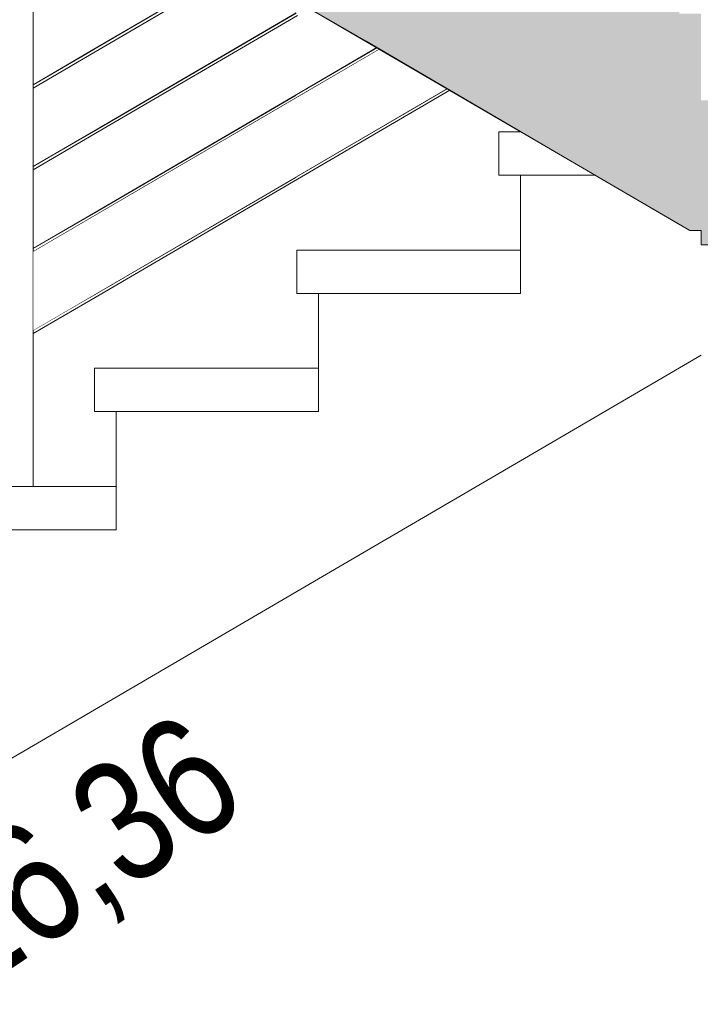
# Model space of a CAD drawing. Header units: millimetres. Extents: x -126680 to -83680, y 18016 to 39016.
# Tile 68 of 121: x -108413 to -107470, y 27941 to 29304. Entities that reach past the tile are written whole.
import ezdxf

# ---------------------------------------------------------------- set-up
doc = ezdxf.new("R2010")
doc.units = ezdxf.units.MM
doc.header["$MEASUREMENT"] = 0
doc.linetypes.add('Wipeout_Contour', pattern=[1000, 0, -1000])
doc.layers.add('Nowe_Konstrukcja - Schody', color=7, linetype='Continuous')
doc.layers.add('Nowe_Konstrukcja - Stropy', color=7, linetype='Continuous')
doc.layers.add('Nowe_Konstrukcja - Schody_Nr_pióra__101', color=250, linetype='Continuous', lineweight=13, true_color=0x333333)
doc.layers.add('Nowe_Konstrukcja - Stropy_Nr_pióra__23', color=7, linetype='Continuous', lineweight=13, true_color=0x858585)
for name, color, linetype, lineweight in [('Nowe_Konstrukcja - Schody_Nr_pióra__3', 7, 'Continuous', 13), ('Nowe_Konstrukcja - Stropy_Nr_pióra__21', 7, 'Continuous', 20), ('Nowe_Tabelka_Nr_pióra__3', 7, 'Continuous', 13)]:
    doc.layers.add(name, color=color, linetype=linetype, lineweight=lineweight)
doc.styles.add('STYL_AUTOMATYCZNY_2', font='arial.ttf', dxfattribs={"width": 0.8})

msp = doc.modelspace()

# ---------------------------------------------------------------- linework, layer by layer
at = {"layer": 'Nowe_Konstrukcja - Schody_Nr_pióra__3', "color": 7, "linetype": 'Continuous', "lineweight": 13}
for p, q in [((-107492.5, 29016.9), (-107499, 29020.6)), ((-107484.7, 29012.3), (-107492.5, 29016.9)), ((-107484.7, 29012.3), (-107477.6, 29012.3)), ((-107477.6, 29012.3), (-107469, 29012.3)), ((-107719, 28693.4), (-107469, 28839.5))]:
    msp.add_line(p, q, dxfattribs=at)

# ---------------------------------------------------------------- wipeouts: each hides what was drawn before it
at = {"color": 254, "linetype": 'Wipeout_Contour', "lineweight": 0, "ltscale": 449037.029284}
msp.add_wipeout([(-108444, 28657.7), (-108394, 28657.7), (-108394, 29543.7), (-108444, 29572.9)], dxfattribs=at).dxf.layer = 'Nowe_Konstrukcja - Schody'
at = {"color": 254, "linetype": 'Wipeout_Contour', "lineweight": 0, "ltscale": 446297.329928}
msp.add_wipeout([(-107718, 29148.6), (-107749, 29148.6), (-107749, 29088.6), (-107615.4, 29088.6)], dxfattribs=at).dxf.layer = 'Nowe_Konstrukcja - Schody'
at = {"color": 254, "linetype": 'Wipeout_Contour', "lineweight": 0, "ltscale": 447682.550697}
msp.add_wipeout([(-108309, 28761.4), (-107999, 28761.4), (-107999, 28821.4), (-108309, 28821.4)], dxfattribs=at).dxf.layer = 'Nowe_Konstrukcja - Schody'

# ---------------------------------------------------------------- next in the draw order: linework, layer by layer
at = {"layer": 'Nowe_Konstrukcja - Schody_Nr_pióra__3', "color": 7, "linetype": 'Continuous', "lineweight": 13}
for p, q in [((-107652.9, 29110.6), (-107779, 29184.3)), ((-107749, 29148.6), (-107718, 29148.6)), ((-107749, 29088.6), (-107749, 29148.6)), ((-107499, 29020.6), (-107652.9, 29110.6)), ((-107749, 29088.6), (-107719, 29088.6)), ((-107719, 29088.6), (-107615.4, 29088.6)), ((-108309, 28821.4), (-107999, 28821.4)), ((-108309, 28761.4), (-108309, 28821.4))]:
    msp.add_line(p, q, dxfattribs=at)

# ---------------------------------------------------------------- next in the draw order: wipeouts: each hides what was drawn before it
at = {"color": 254, "linetype": 'Wipeout_Contour', "lineweight": 0, "ltscale": 448555.61936}
msp.add_wipeout([(-108394, 28873.3), (-108394, 28871.7), (-108309, 28921.4), (-108309.7, 28922.6)], dxfattribs=at).dxf.layer = 'Nowe_Konstrukcja - Schody'
at = {"color": 254, "linetype": 'Wipeout_Contour', "lineweight": 0, "ltscale": 448597.417386}
msp.add_wipeout([(-108589, 28597.7), (-108279, 28597.7), (-108279, 28657.7), (-108589, 28657.7)], dxfattribs=at).dxf.layer = 'Nowe_Konstrukcja - Schody'

# ---------------------------------------------------------------- next in the draw order: linework, layer by layer
at = {"layer": 'Nowe_Konstrukcja - Schody_Nr_pióra__101', "color": 250, "linetype": 'Continuous', "lineweight": 13, "true_color": 0x333333}
msp.add_line((-108444, 28657.7), (-108394, 28657.7), dxfattribs=at)

# ---------------------------------------------------------------- next in the draw order: wipeouts: each hides what was drawn before it
at = {"color": 254, "linetype": 'Wipeout_Contour', "lineweight": 0, "ltscale": 448552.767389}
msp.add_wipeout([(-108394, 28871.7), (-108394, 28870.1), (-108308.3, 28920.2), (-108309, 28921.4)], dxfattribs=at).dxf.layer = 'Nowe_Konstrukcja - Schody'
at = {"color": 254, "linetype": 'Wipeout_Contour', "lineweight": 0, "ltscale": 560570.42686}
msp.add_wipeout([(-108559, 28202.5), (-108279, 28366.1), (-108279, 28597.7), (-108559, 28597.7), (-108559, 28434.1)], dxfattribs=at).dxf.layer = 'Nowe_Konstrukcja - Schody'

# ---------------------------------------------------------------- next in the draw order: texts
at = {"layer": 'Nowe_Tabelka_Nr_pióra__3', "color": 7, "linetype": 'Continuous', "lineweight": 13, "insert": (-108307.5, 27750.8), "char_height": 167.188, "attachment_point": 8, "rotation": 33.8952, "line_spacing_factor": 0.938208, "style": 'STYL_AUTOMATYCZNY_2'}
msp.add_mtext('\\A1;{\\pqc;\\fArial|b0|i0|c238|p0;\\W0.800000;11 x 16,36\\P\\pqc;\\fArial|b0|i0|c238|p0;\\W0.800000;28}', dxfattribs=at)

# ---------------------------------------------------------------- next in the draw order: wipeouts: each hides what was drawn before it
at = {"color": 254, "linetype": 'Wipeout_Contour', "lineweight": 0, "ltscale": 448550.754233}
msp.add_wipeout([(-108394, 28870.1), (-108394, 28869.4), (-108308, 28919.6), (-108308.3, 28920.2)], dxfattribs=at).dxf.layer = 'Nowe_Konstrukcja - Schody'
at = {"color": 254, "linetype": 'Wipeout_Contour', "lineweight": 0, "ltscale": 559424.941379}
msp.add_wipeout([(-108279, 28366.1), (-107999, 28529.7), (-107999, 28761.4), (-108279, 28761.4), (-108279, 28597.7)], dxfattribs=at).dxf.layer = 'Nowe_Konstrukcja - Schody'

# ---------------------------------------------------------------- next in the draw order: linework, layer by layer
at = {"layer": 'Nowe_Konstrukcja - Schody_Nr_pióra__3', "color": 7, "linetype": 'Continuous', "lineweight": 13}
for p, q in [((-108309, 28761.4), (-108279, 28761.4)), ((-108279, 28597.7), (-108279, 28761.4)), ((-108279, 28761.4), (-107999, 28761.4)), ((-107999, 28529.7), (-107719, 28693.4)), ((-108394, 28657.7), (-108279, 28657.7)), ((-108559, 28597.7), (-108279, 28597.7)), ((-108279, 28366.1), (-107999, 28529.7)), ((-108559, 28202.5), (-108279, 28366.1))]:
    msp.add_line(p, q, dxfattribs=at)

# ---------------------------------------------------------------- next in the draw order: wipeouts: each hides what was drawn before it
at = {"color": 254, "linetype": 'Wipeout_Contour', "lineweight": 0, "ltscale": 448557.639575}
msp.add_wipeout([(-108394, 28874), (-108394, 28873.3), (-108309.7, 28922.6), (-108310, 28923.1)], dxfattribs=at).dxf.layer = 'Nowe_Konstrukcja - Schody'

# ---------------------------------------------------------------- next in the draw order: wipeouts: each hides what was drawn before it
at = {"color": 254, "linetype": 'Wipeout_Contour', "lineweight": 0, "ltscale": 447961.415883}
msp.add_wipeout([(-108309.7, 28922.6), (-108309, 28921.4), (-108029, 29085), (-108029.7, 29086.2)], dxfattribs=at).dxf.layer = 'Nowe_Konstrukcja - Schody'

# ---------------------------------------------------------------- next in the draw order: wipeouts: each hides what was drawn before it
at = {"color": 254, "linetype": 'Wipeout_Contour', "lineweight": 0, "ltscale": 447957.394138}
msp.add_wipeout([(-108309, 28921.4), (-108308.3, 28920.2), (-108028.3, 29083.8), (-108029, 29085)], dxfattribs=at).dxf.layer = 'Nowe_Konstrukcja - Schody'

# ---------------------------------------------------------------- next in the draw order: wipeouts: each hides what was drawn before it
at = {"color": 254, "linetype": 'Wipeout_Contour', "lineweight": 0, "ltscale": 447954.550347}
msp.add_wipeout([(-108308.3, 28920.2), (-108308, 28919.6), (-108028, 29083.3), (-108028.3, 29083.8)], dxfattribs=at).dxf.layer = 'Nowe_Konstrukcja - Schody'

# ---------------------------------------------------------------- next in the draw order: wipeouts: each hides what was drawn before it
at = {"color": 254, "linetype": 'Wipeout_Contour', "lineweight": 0, "ltscale": 447964.259698}
msp.add_wipeout([(-108310, 28923.1), (-108309.7, 28922.6), (-108029.7, 29086.2), (-108030, 29086.7)], dxfattribs=at).dxf.layer = 'Nowe_Konstrukcja - Schody'

# ---------------------------------------------------------------- next in the draw order: linework, layer by layer
at = {"layer": 'Nowe_Konstrukcja - Schody_Nr_pióra__101', "color": 250, "linetype": 'Continuous', "lineweight": 13, "true_color": 0x333333}
for p, q in [((-108394, 28874), (-108310, 28923.1)), ((-108394, 28869.4), (-108308, 28919.6))]:
    msp.add_line(p, q, dxfattribs=at)

# ---------------------------------------------------------------- next in the draw order: wipeouts: each hides what was drawn before it
at = {"color": 254, "linetype": 'Wipeout_Contour', "lineweight": 0, "ltscale": 447164.485297}
msp.add_wipeout([(-107820.5, 29208.5), (-108029.7, 29086.2), (-108029, 29085), (-107819.1, 29207.7)], dxfattribs=at).dxf.layer = 'Nowe_Konstrukcja - Schody'
at = {"color": 254, "linetype": 'Wipeout_Contour', "lineweight": 0, "ltscale": 448672.653404}
msp.add_wipeout([(-108394, 28986.7), (-108394, 28985), (-108309, 29034.7), (-108309.7, 29035.9)], dxfattribs=at).dxf.layer = 'Nowe_Konstrukcja - Schody'
at = {"color": 254, "linetype": 'Wipeout_Contour', "lineweight": 0, "ltscale": 446769.577314}
msp.add_wipeout([(-108029, 28925), (-107719, 28925), (-107719, 28985), (-108029, 28985)], dxfattribs=at).dxf.layer = 'Nowe_Konstrukcja - Schody'

# ---------------------------------------------------------------- next in the draw order: linework, layer by layer
at = {"layer": 'Nowe_Konstrukcja - Schody_Nr_pióra__3', "color": 7, "linetype": 'Continuous', "lineweight": 13}
for p, q in [((-107719, 28925), (-107719, 29088.6)), ((-108029, 28985), (-107719, 28985)), ((-108029, 28925), (-108029, 28985)), ((-108029, 28925), (-107999, 28925)), ((-107999, 28761.4), (-107999, 28925)), ((-107999, 28925), (-107719, 28925))]:
    msp.add_line(p, q, dxfattribs=at)

# ---------------------------------------------------------------- next in the draw order: wipeouts: each hides what was drawn before it
at = {"color": 254, "linetype": 'Wipeout_Contour', "lineweight": 0, "ltscale": 447159.338725}
msp.add_wipeout([(-107819.1, 29207.7), (-108029, 29085), (-108028.3, 29083.8), (-107817.7, 29206.9)], dxfattribs=at).dxf.layer = 'Nowe_Konstrukcja - Schody'
at = {"color": 254, "linetype": 'Wipeout_Contour', "lineweight": 0, "ltscale": 448669.7964}
msp.add_wipeout([(-108394, 28985), (-108394, 28983.4), (-108308.3, 29033.5), (-108309, 29034.7)], dxfattribs=at).dxf.layer = 'Nowe_Konstrukcja - Schody'

# ---------------------------------------------------------------- next in the draw order: wipeouts: each hides what was drawn before it
at = {"color": 254, "linetype": 'Wipeout_Contour', "lineweight": 0, "ltscale": 447155.700874}
msp.add_wipeout([(-107817.7, 29206.9), (-108028.3, 29083.8), (-108028, 29083.3), (-107817.1, 29206.5)], dxfattribs=at).dxf.layer = 'Nowe_Konstrukcja - Schody'
at = {"color": 254, "linetype": 'Wipeout_Contour', "lineweight": 0, "ltscale": 448667.779679}
msp.add_wipeout([(-108394, 28983.4), (-108394, 28982.7), (-108308, 29033), (-108308.3, 29033.5)], dxfattribs=at).dxf.layer = 'Nowe_Konstrukcja - Schody'

# ---------------------------------------------------------------- next in the draw order: wipeouts: each hides what was drawn before it
at = {"color": 254, "linetype": 'Wipeout_Contour', "lineweight": 0, "ltscale": 447168.125808}
msp.add_wipeout([(-107821, 29208.9), (-108030, 29086.7), (-108029.7, 29086.2), (-107820.5, 29208.5)], dxfattribs=at).dxf.layer = 'Nowe_Konstrukcja - Schody'
at = {"color": 254, "linetype": 'Wipeout_Contour', "lineweight": 0, "ltscale": 448674.677172}
msp.add_wipeout([(-108394, 28987.3), (-108394, 28986.7), (-108309.7, 29035.9), (-108310, 29036.4)], dxfattribs=at).dxf.layer = 'Nowe_Konstrukcja - Schody'

# ---------------------------------------------------------------- next in the draw order: wipeouts: each hides what was drawn before it
at = {"color": 254, "linetype": 'Wipeout_Contour', "lineweight": 0, "ltscale": 448079.036738}
msp.add_wipeout([(-108309.7, 29035.9), (-108309, 29034.7), (-108029, 29198.3), (-108029.7, 29199.6)], dxfattribs=at).dxf.layer = 'Nowe_Konstrukcja - Schody'

# ---------------------------------------------------------------- next in the draw order: wipeouts: each hides what was drawn before it
at = {"color": 254, "linetype": 'Wipeout_Contour', "lineweight": 0, "ltscale": 448075.011108}
msp.add_wipeout([(-108309, 29034.7), (-108308.3, 29033.5), (-108028.3, 29197.1), (-108029, 29198.3)], dxfattribs=at).dxf.layer = 'Nowe_Konstrukcja - Schody'

# ---------------------------------------------------------------- next in the draw order: wipeouts: each hides what was drawn before it
at = {"color": 254, "linetype": 'Wipeout_Contour', "lineweight": 0, "ltscale": 448072.16457}
msp.add_wipeout([(-108308.3, 29033.5), (-108308, 29033), (-108028, 29196.6), (-108028.3, 29197.1)], dxfattribs=at).dxf.layer = 'Nowe_Konstrukcja - Schody'

# ---------------------------------------------------------------- next in the draw order: wipeouts: each hides what was drawn before it
at = {"color": 254, "linetype": 'Wipeout_Contour', "lineweight": 0, "ltscale": 448081.883301}
msp.add_wipeout([(-108310, 29036.4), (-108309.7, 29035.9), (-108029.7, 29199.6), (-108030, 29200.1)], dxfattribs=at).dxf.layer = 'Nowe_Konstrukcja - Schody'

# ---------------------------------------------------------------- next in the draw order: linework, layer by layer
at = {"layer": 'Nowe_Konstrukcja - Schody_Nr_pióra__101', "color": 250, "linetype": 'Continuous', "lineweight": 13, "true_color": 0x333333}
for p, q in [((-108310, 28923.1), (-108030, 29086.7)), ((-108308, 28919.6), (-108028, 29083.3)), ((-108394, 28987.3), (-108310, 29036.4)), ((-108394, 28982.7), (-108308, 29033))]:
    msp.add_line(p, q, dxfattribs=at)

# ---------------------------------------------------------------- next in the draw order: wipeouts: each hides what was drawn before it
at = {"color": 254, "linetype": 'Wipeout_Contour', "lineweight": 0, "ltscale": 447440.342477}
msp.add_wipeout([(-107917.4, 29265.2), (-108029.7, 29199.6), (-108029, 29198.3), (-107916, 29264.4)], dxfattribs=at).dxf.layer = 'Nowe_Konstrukcja - Schody'
at = {"color": 254, "linetype": 'Wipeout_Contour', "lineweight": 0, "ltscale": 448790.114847}
msp.add_wipeout([(-108394, 29100), (-108394, 29098.4), (-108309, 29148), (-108309.7, 29149.3)], dxfattribs=at).dxf.layer = 'Nowe_Konstrukcja - Schody'

# ---------------------------------------------------------------- next in the draw order: wipeouts: each hides what was drawn before it
at = {"color": 254, "linetype": 'Wipeout_Contour', "lineweight": 0, "ltscale": 447435.193768}
msp.add_wipeout([(-107916, 29264.4), (-108029, 29198.3), (-108028.3, 29197.1), (-107914.6, 29263.5)], dxfattribs=at).dxf.layer = 'Nowe_Konstrukcja - Schody'
at = {"color": 254, "linetype": 'Wipeout_Contour', "lineweight": 0, "ltscale": 448787.252819}
msp.add_wipeout([(-108394, 29098.4), (-108394, 29096.7), (-108308.3, 29146.8), (-108309, 29148)], dxfattribs=at).dxf.layer = 'Nowe_Konstrukcja - Schody'

# ---------------------------------------------------------------- next in the draw order: wipeouts: each hides what was drawn before it
at = {"color": 254, "linetype": 'Wipeout_Contour', "lineweight": 0, "ltscale": 447431.555559}
msp.add_wipeout([(-107914.6, 29263.5), (-108028.3, 29197.1), (-108028, 29196.6), (-107914, 29263.2)], dxfattribs=at).dxf.layer = 'Nowe_Konstrukcja - Schody'
at = {"color": 254, "linetype": 'Wipeout_Contour', "lineweight": 0, "ltscale": 448785.232534}
msp.add_wipeout([(-108394, 29096.7), (-108394, 29096), (-108308, 29146.3), (-108308.3, 29146.8)], dxfattribs=at).dxf.layer = 'Nowe_Konstrukcja - Schody'

# ---------------------------------------------------------------- next in the draw order: wipeouts: each hides what was drawn before it
at = {"color": 254, "linetype": 'Wipeout_Contour', "lineweight": 0, "ltscale": 447443.985691}
msp.add_wipeout([(-107918, 29265.5), (-108030, 29200.1), (-108029.7, 29199.6), (-107917.4, 29265.2)], dxfattribs=at).dxf.layer = 'Nowe_Konstrukcja - Schody'
at = {"color": 254, "linetype": 'Wipeout_Contour', "lineweight": 0, "ltscale": 448792.142164}
msp.add_wipeout([(-108394, 29100.7), (-108394, 29100), (-108309.7, 29149.3), (-108310, 29149.8)], dxfattribs=at).dxf.layer = 'Nowe_Konstrukcja - Schody'

# ---------------------------------------------------------------- next in the draw order: wipeouts: each hides what was drawn before it
at = {"color": 254, "linetype": 'Wipeout_Contour', "lineweight": 0, "ltscale": 448197.085255}
msp.add_wipeout([(-108309.7, 29149.3), (-108309, 29148), (-108029, 29311.7), (-108029.7, 29312.9)], dxfattribs=at).dxf.layer = 'Nowe_Konstrukcja - Schody'

# ---------------------------------------------------------------- next in the draw order: wipeouts: each hides what was drawn before it
at = {"color": 254, "linetype": 'Wipeout_Contour', "lineweight": 0, "ltscale": 448193.055745}
msp.add_wipeout([(-108309, 29148), (-108308.3, 29146.8), (-108028.3, 29310.5), (-108029, 29311.7)], dxfattribs=at).dxf.layer = 'Nowe_Konstrukcja - Schody'

# ---------------------------------------------------------------- next in the draw order: wipeouts: each hides what was drawn before it
at = {"color": 254, "linetype": 'Wipeout_Contour', "lineweight": 0, "ltscale": 448190.206463}
msp.add_wipeout([(-108308.3, 29146.8), (-108308, 29146.3), (-108028, 29309.9), (-108028.3, 29310.5)], dxfattribs=at).dxf.layer = 'Nowe_Konstrukcja - Schody'

# ---------------------------------------------------------------- next in the draw order: wipeouts: each hides what was drawn before it
at = {"color": 254, "linetype": 'Wipeout_Contour', "lineweight": 0, "ltscale": 448199.93456}
msp.add_wipeout([(-108310, 29149.8), (-108309.7, 29149.3), (-108029.7, 29312.9), (-108030, 29313.4)], dxfattribs=at).dxf.layer = 'Nowe_Konstrukcja - Schody'

# ---------------------------------------------------------------- next in the draw order: linework, layer by layer
at = {"layer": 'Nowe_Konstrukcja - Schody_Nr_pióra__101', "color": 250, "linetype": 'Continuous', "lineweight": 13, "true_color": 0x333333}
for p, q in [((-108030, 29200.1), (-107918, 29265.5)), ((-108028, 29196.6), (-107914, 29263.2)), ((-108310, 29036.4), (-108030, 29200.1)), ((-108030, 29086.7), (-107821, 29208.9)), ((-108028, 29083.3), (-107817.1, 29206.5)), ((-108308, 29033), (-108028, 29196.6)), ((-108394, 29100.7), (-108310, 29149.8)), ((-108394, 29096), (-108308, 29146.3))]:
    msp.add_line(p, q, dxfattribs=at)
at = {"layer": 'Nowe_Konstrukcja - Schody_Nr_pióra__3', "color": 7, "linetype": 'Continuous', "lineweight": 13}
msp.add_line((-107932.9, 29274.2), (-108059, 29347.9), dxfattribs=at)

# ---------------------------------------------------------------- next in the draw order: wipeouts: each hides what was drawn before it
at = {"color": 254, "linetype": 'Wipeout_Contour', "lineweight": 0, "ltscale": 448908.003358}
msp.add_wipeout([(-108394, 29213.3), (-108394, 29211.7), (-108309, 29261.4), (-108309.7, 29262.6)], dxfattribs=at).dxf.layer = 'Nowe_Konstrukcja - Schody'

# ---------------------------------------------------------------- next in the draw order: wipeouts: each hides what was drawn before it
at = {"color": 254, "linetype": 'Wipeout_Contour', "lineweight": 0, "ltscale": 448905.136307}
msp.add_wipeout([(-108394, 29211.7), (-108394, 29210.1), (-108308.3, 29260.2), (-108309, 29261.4)], dxfattribs=at).dxf.layer = 'Nowe_Konstrukcja - Schody'

# ---------------------------------------------------------------- next in the draw order: wipeouts: each hides what was drawn before it
at = {"color": 254, "linetype": 'Wipeout_Contour', "lineweight": 0, "ltscale": 448903.112469}
msp.add_wipeout([(-108394, 29210.1), (-108394, 29209.4), (-108308, 29259.6), (-108308.3, 29260.2)], dxfattribs=at).dxf.layer = 'Nowe_Konstrukcja - Schody'

# ---------------------------------------------------------------- next in the draw order: wipeouts: each hides what was drawn before it
at = {"color": 254, "linetype": 'Wipeout_Contour', "lineweight": 0, "ltscale": 448910.034224}
msp.add_wipeout([(-108394, 29214), (-108394, 29213.3), (-108309.7, 29262.6), (-108310, 29263.1)], dxfattribs=at).dxf.layer = 'Nowe_Konstrukcja - Schody'

# ---------------------------------------------------------------- next in the draw order: linework, layer by layer
at = {"layer": 'Nowe_Konstrukcja - Schody_Nr_pióra__101', "color": 250, "linetype": 'Continuous', "lineweight": 13, "true_color": 0x333333}
msp.add_line((-108394, 28657.7), (-108394, 29543.7), dxfattribs=at)

# ---------------------------------------------------------------- next in the draw order: wipeouts: each hides what was drawn before it
at = {"color": 254, "linetype": 'Wipeout_Contour', "lineweight": 0, "ltscale": 448447.530097}
msp.add_wipeout([(-108111.4, 29378.5), (-108309.7, 29262.6), (-108309, 29261.4), (-108109.9, 29377.7)], dxfattribs=at).dxf.layer = 'Nowe_Konstrukcja - Schody'

# ---------------------------------------------------------------- next in the draw order: wipeouts: each hides what was drawn before it
at = {"color": 254, "linetype": 'Wipeout_Contour', "lineweight": 0, "ltscale": 448442.381191}
msp.add_wipeout([(-108109.9, 29377.7), (-108309, 29261.4), (-108308.3, 29260.2), (-108108.5, 29376.9)], dxfattribs=at).dxf.layer = 'Nowe_Konstrukcja - Schody'

# ---------------------------------------------------------------- next in the draw order: wipeouts: each hides what was drawn before it
at = {"color": 254, "linetype": 'Wipeout_Contour', "lineweight": 0, "ltscale": 448438.741775}
msp.add_wipeout([(-108108.5, 29376.9), (-108308.3, 29260.2), (-108308, 29259.6), (-108108, 29376.5)], dxfattribs=at).dxf.layer = 'Nowe_Konstrukcja - Schody'

# ---------------------------------------------------------------- next in the draw order: wipeouts: each hides what was drawn before it
at = {"color": 254, "linetype": 'Wipeout_Contour', "lineweight": 0, "ltscale": 448451.172315}
msp.add_wipeout([(-108111.9, 29378.8), (-108310, 29263.1), (-108309.7, 29262.6), (-108111.4, 29378.5)], dxfattribs=at).dxf.layer = 'Nowe_Konstrukcja - Schody'

# ---------------------------------------------------------------- next in the draw order: linework, layer by layer
at = {"layer": 'Nowe_Konstrukcja - Schody_Nr_pióra__101', "color": 250, "linetype": 'Continuous', "lineweight": 13, "true_color": 0x333333}
for p, q in [((-108310, 29263.1), (-108111.9, 29378.8)), ((-108308, 29259.6), (-108108, 29376.5)), ((-108310, 29149.8), (-108030, 29313.4)), ((-108308, 29146.3), (-108028, 29309.9)), ((-108394, 29214), (-108310, 29263.1)), ((-108394, 29209.4), (-108308, 29259.6))]:
    msp.add_line(p, q, dxfattribs=at)

# ---------------------------------------------------------------- next in the draw order: wipeouts: each hides what was drawn before it
at = {"color": 254, "linetype": 'Wipeout_Contour', "lineweight": 0, "ltscale": 559771.605286}
msp.add_wipeout([(-108394, 28874), (-108030, 29086.7), (-107821, 29208.9), (-107914, 29263.2), (-108394, 28982.7)], dxfattribs=at).dxf.layer = 'Nowe_Konstrukcja - Stropy'

# ---------------------------------------------------------------- next in the draw order: hatches: boundary and pattern name
at = {"layer": 'Nowe_Konstrukcja - Stropy_Nr_pióra__23', "linetype": 'Continuous', "lineweight": 13, "true_color": 0x858585}
h = msp.add_hatch(dxfattribs=at)
h.set_pattern_fill('Beton_zbrojony_0002', color=252, style=0, pattern_type=2)
h.set_pattern_definition([(45, (0, 0), (-91.92388, 91.92388), []), (45, (-45.96, 45.96), (-91.92388, 91.92388), [97.5, -32.5])])
h.paths.add_polyline_path([(-112149.5, 31052.3), (-112149.5, 30751.9), (-111909.5, 30751.9), (-111909.5, 30852.3), (-111869, 30852.3), (-110633.1, 30852.3), (-108038.5, 29335.9), (-107484.7, 29012.3), (-107469, 29012.3), (-107469, 28992.3), (-105849.5, 28992.3), (-105849.5, 28792.3), (-105609.5, 28792.3), (-105609.5, 28992.3), (-100413.9, 28992.3), (-95969.5, 28992.3), (-95969.5, 28792.5), (-95969.5, 28792.3), (-95829.5, 28792.3), (-95768.4, 28792.3), (-95709.5, 28792.3), (-95709.5, 29192.3), (-95709.5, 30212.3), (-95969.5, 30212.3), (-95969.5, 29192.3), (-100413.9, 29192.3), (-105729.5, 29192.3), (-107469, 29192.3), (-107469, 29312.3), (-107499, 29312.3), (-107499, 29415.9), (-107779, 29415.9), (-107779, 29475.9), (-107779, 29579.6), (-108059, 29579.6), (-108059, 29639.6), (-108059, 29743.2), (-108339, 29743.2), (-108339, 29906.8), (-108619, 29906.8), (-108619, 29966.8), (-108619, 30070.5), (-108723.7, 30070.5), (-108899, 30070.5), (-108899, 30130.5), (-108899, 30234.1), (-109179, 30234.1), (-109179, 30294.1), (-109179, 30397.7), (-109459, 30397.7), (-109459, 30457.7), (-109459, 30561.4), (-109739, 30561.4), (-109739, 30621.4), (-109739, 30725), (-110019, 30725), (-110019, 30785), (-110019, 30888.6), (-110299, 30888.6), (-110299, 31052.3), (-111909.5, 31052.3)])

# ---------------------------------------------------------------- next in the draw order: linework, layer by layer
at = {"layer": 'Nowe_Konstrukcja - Schody_Nr_pióra__3', "color": 7, "linetype": 'Continuous', "lineweight": 13}
msp.add_line((-107779, 29184.3), (-107932.9, 29274.2), dxfattribs=at)
at = {"layer": 'Nowe_Konstrukcja - Stropy_Nr_pióra__21', "color": 7, "linetype": 'Continuous', "lineweight": 20, "flags": 128}
msp.add_lwpolyline([(-108038.5, 29335.9), (-107484.7, 29012.3), (-107469, 29012.3), (-107469, 28992.3), (-105849.5, 28992.3), (-105849.5, 28792.3), (-105609.5, 28792.3), (-105609.5, 28992.3), (-100413.9, 28992.3), (-95969.5, 28992.3), (-95969.5, 28792.5), (-95969.5, 28792.3), (-95829.5, 28792.3), (-95768.4, 28792.3), (-95709.5, 28792.3), (-95709.5, 29192.3), (-95709.5, 30212.3)], dxfattribs=at)

doc.saveas('drawing.dxf')
